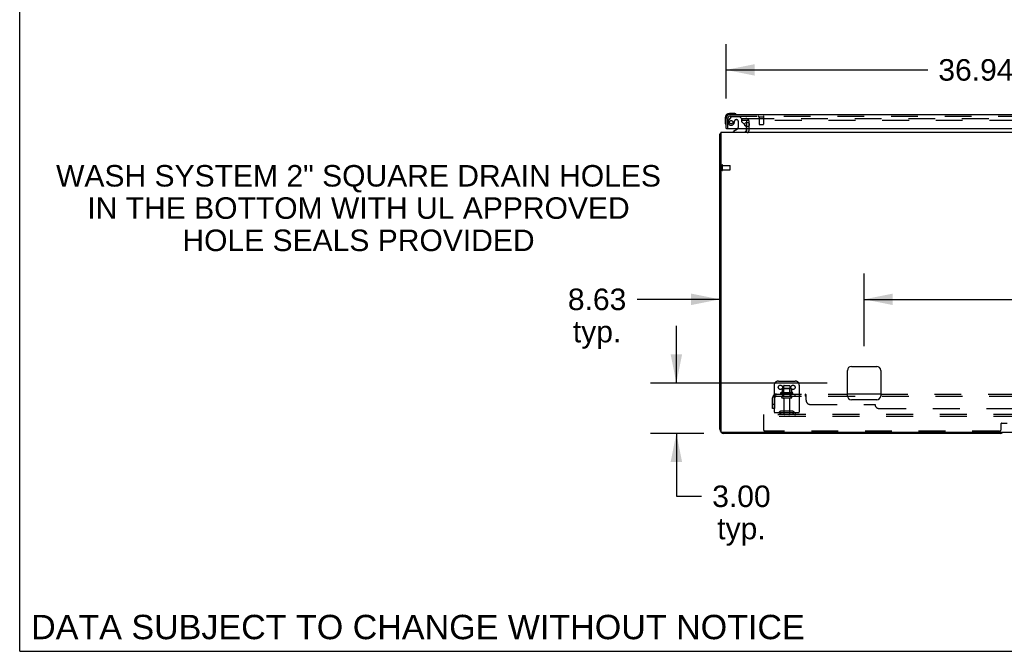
# Model space of a CAD drawing. Header units: inches. Extents: x 0 to 291, y 0 to 188.
# Tile 1 of 113: x 0 to 59, y 0 to 38. Entities that reach past the tile are written whole.
import ezdxf

# ---------------------------------------------------------------- set-up
doc = ezdxf.new("R2010")
doc.units = ezdxf.units.IN
doc.header["$LTSCALE"] = 16.018896
doc.header["$MEASUREMENT"] = 0
doc.linetypes.add('HIDDEN', pattern=[0.2, 0.1, -0.1])
doc.layers.get('0').update_dxf_attribs({"linetype": 'CONTINUOUS'})
for name, color, linetype in [('DEFAULT_2', 8, 'HIDDEN'), ('DIMENSIONS', 7, 'CONTINUOUS'), ('LEFT_OR_SECONDARY_DOOR_ASSEMBLY', 7, 'CONTINUOUS'), ('SUBPANELS', 7, 'CONTINUOUS')]:
    doc.layers.add(name, color=color, linetype=linetype)
doc.styles.get("Standard").update_dxf_attribs({"font": 'arial.ttf'})
doc.dimstyles.new('DIMSTYLE_1', dxfattribs={"dimtxt": 1.284938, "dimasz": 1.713251, "dimexe": 0.09, "dimexo": 0.07, "dimgap": 0.0375, "dimtad": 0, "dimtih": 1, "dimtoh": 1, "dimzin": 4, "dimdsep": 46, "dimtxsty": 'Standard', "dimblk": '_FILLED', "dimblk1": '_FILLED', "dimblk2": '_FILLED', "dimcen": 0.09, "dimadec": 3, "dimazin": 1, "dimtfac": 1, "dimtdec": 3, "dimtofl": 0, "dimtmove": 0, "dimatfit": 3, "dimldrblk": '_FILLED', "dimfxl": 0, "dimtolj": 1, "dimtzin": 4, "dimarcsym": 0})

# ---------------------------------------------------------------- blocks, each defined once
blk = doc.blocks.new('_FILLED')
at = {"color": 0, "linetype": 'ByBlock'}
blk.add_solid([(0, 0), (-1, 0.2), (-1, -0.2)], dxfattribs=at)
blk = doc.blocks.new('*D6')
at = {"layer": 'DIMENSIONS', "color": 2, "linetype": 'Continuous'}
for p, q in [((42.206, 33.034), (42.206, 36.279)), ((79.144, 33.034), (79.144, 36.279)), ((42.206, 34.738), (54.253, 34.738)), ((79.144, 34.738), (67.097, 34.738))]:
    blk.add_line(p, q, dxfattribs=at)
at = {"layer": 'DIMENSIONS', "color": 2, "linetype": 'Continuous', "xscale": 1.7132508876, "yscale": 1.7132508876, "zscale": 1.7132508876, "rotation": 180}
blk.add_blockref('_FILLED', (42.206, 34.738), dxfattribs=at)
at = {"layer": 'DIMENSIONS', "color": 2, "linetype": 'Continuous', "xscale": 1.7132508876, "yscale": 1.7132508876, "zscale": 1.7132508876}
blk.add_blockref('_FILLED', (79.144, 34.738), dxfattribs=at)
at = {"layer": 'DIMENSIONS', "color": 2, "linetype": 'Continuous', "insert": (60.675, 35.38), "char_height": 1.28494, "width": 11.55967, "attachment_point": 2, "line_spacing_factor": 0.9}
blk.add_mtext('36.94 DOORS', dxfattribs=at)
blk = doc.blocks.new('*D11')
at = {"layer": 'DIMENSIONS', "color": 2, "linetype": 'Continuous'}
for p, q in [((50.456, 18.222), (50.456, 22.571)), ((80.706, 18.222), (80.706, 22.571)), ((50.456, 21.029), (61.001, 21.029)), ((80.706, 21.029), (70.162, 21.029))]:
    blk.add_line(p, q, dxfattribs=at)
at = {"layer": 'DIMENSIONS', "color": 2, "linetype": 'Continuous', "xscale": 1.7132508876, "yscale": 1.7132508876, "zscale": 1.7132508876, "rotation": 180}
blk.add_blockref('_FILLED', (50.456, 21.029), dxfattribs=at)
at = {"layer": 'DIMENSIONS', "color": 2, "linetype": 'Continuous', "xscale": 1.7132508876, "yscale": 1.7132508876, "zscale": 1.7132508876}
blk.add_blockref('_FILLED', (80.706, 21.029), dxfattribs=at)
at = {"layer": 'DIMENSIONS', "color": 2, "linetype": 'Continuous', "insert": (65.581, 21.671), "char_height": 1.2849, "width": 7.87681, "attachment_point": 2, "line_spacing_factor": 0.9}
blk.add_mtext('30.25 typ.', dxfattribs=at)
blk = doc.blocks.new('*D12')
at = {"layer": 'DIMENSIONS', "color": 2, "linetype": 'Continuous'}
for p, q in [((50.456, 18.222), (50.456, 22.571)), ((41.831, 21.029), (36.888, 21.029)), ((50.456, 21.029), (53.883, 21.029))]:
    blk.add_line(p, q, dxfattribs=at)
at = {"layer": 'DIMENSIONS', "color": 2, "linetype": 'Continuous', "xscale": 1.7132508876, "yscale": 1.7132508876, "zscale": 1.7132508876}
blk.add_blockref('_FILLED', (41.831, 21.029), dxfattribs=at)
at = {"layer": 'DIMENSIONS', "color": 2, "linetype": 'Continuous', "xscale": 1.7132508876, "yscale": 1.7132508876, "zscale": 1.7132508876, "rotation": 180}
blk.add_blockref('_FILLED', (50.456, 21.029), dxfattribs=at)
at = {"layer": 'DIMENSIONS', "color": 2, "linetype": 'Continuous', "insert": (34.5, 21.671), "char_height": 1.2849, "width": 3.49178, "attachment_point": 2, "line_spacing_factor": 0.9}
blk.add_mtext('8.63\\Ptyp.', dxfattribs=at)
blk = doc.blocks.new('*D13')
at = {"layer": 'DIMENSIONS', "color": 2, "linetype": 'Continuous'}
for p, q in [((39.237, 16.023), (39.237, 19.45)), ((48.257, 16.023), (37.695, 16.023)), ((40.882, 13.023), (37.695, 13.023)), ((39.237, 13.023), (39.237, 9.263)), ((39.237, 9.263), (40.736, 9.263))]:
    blk.add_line(p, q, dxfattribs=at)
at = {"layer": 'DIMENSIONS', "color": 2, "linetype": 'Continuous', "xscale": 1.7132508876, "yscale": 1.7132508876, "zscale": 1.7132508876}
for p, rotation in [((39.237, 16.023), 270), ((39.237, 13.023), 90)]:
    blk.add_blockref('_FILLED', p, dxfattribs=dict(at, rotation=rotation))
at = {"layer": 'DIMENSIONS', "color": 2, "linetype": 'Continuous', "insert": (43.125, 9.905), "char_height": 1.2849, "width": 3.49178, "attachment_point": 2, "line_spacing_factor": 0.9}
blk.add_mtext('3.00\\Ptyp.', dxfattribs=at)

msp = doc.modelspace()

# ---------------------------------------------------------------- linework, layer by layer
at = {"color": 7, "linetype": 'Continuous'}
for p, q in [((0, 0), (0, 188.4576)), ((43.4564, 31.3442), (43.4564, 31.6102)), ((43.4564, 31.1482), (43.4564, 31.2272)), ((41.8314, 13.2732), (41.8314, 30.8982)), ((41.8314, 30.8982), (41.8939, 30.8982)), ((41.892, 30.9364), (41.8939, 30.9348)), ((41.8939, 31.0232), (41.8939, 13.1482)), ((41.8939, 31.0232), (119.5189, 31.0232)), ((49.4564, 15.2732), (49.4564, 16.7732)), ((49.7064, 17.0232), (51.2064, 17.0232)), ((51.4564, 16.7732), (51.4564, 15.2732)), ((51.2064, 15.0232), (49.7064, 15.0232)), ((41.9564, 13.0857), (119.3939, 13.0857)), ((58.5814, 13.0232), (42.0814, 13.0232)), ((0, 0), (291.2527, 0))]:
    msp.add_line(p, q, dxfattribs=at)
for points in [[(41.8554, 30.9176), (41.852, 30.9163), (41.8488, 30.915), (41.8459, 30.9137), (41.8431, 30.9123), (41.8406, 30.9109), (41.8384, 30.9095), (41.8364, 30.908), (41.8349, 30.9065), (41.8336, 30.905), (41.8327, 30.9034), (41.832, 30.9017), (41.8315, 30.9), (41.8314, 30.8982)], [(41.892, 30.9364), (41.89, 30.9342), (41.8875, 30.9322), (41.8847, 30.9302), (41.8815, 30.9283), (41.878, 30.9265), (41.8743, 30.9248), (41.8704, 30.9232), (41.8666, 30.9217), (41.8627, 30.9203), (41.8554, 30.9176)]]:
    msp.add_lwpolyline(points, dxfattribs=at)
for centre, radius, start, end in [((42.0814, 30.7732), 0.25, 138.606841, 139.23913), ((43.3314, 31.1482), 0.125, 270, 360), ((49.7064, 16.7732), 0.25, 90, 180), ((51.2064, 16.7732), 0.25, 0, 90), ((49.7064, 15.2732), 0.25, 180, 270), ((51.2064, 15.2732), 0.25, 270, 360), ((42.0814, 13.2732), 0.25, 180, 270), ((41.9564, 13.1482), 0.0625, 180, 270), ((58.5814, 13.2732), 0.25, 270, 311.404037)]:
    msp.add_arc(centre, radius, start, end, dxfattribs=at)
at = {"layer": 'DEFAULT_2', "color": 8, "linetype": 'HIDDEN'}
for p, q in [((43.1439, 31.8357), (43.1439, 31.7107)), ((43.1439, 31.8357), (43.4602, 31.8357)), ((43.4877, 31.8357), (78.7689, 31.8357)), ((43.4602, 31.7107), (43.1439, 31.7107)), ((43.4564, 31.6102), (43.4564, 31.6482)), ((43.4564, 31.2272), (43.4564, 31.3442)), ((78.7689, 31.7107), (43.4877, 31.7107)), ((43.5814, 31.1482), (43.5814, 31.6482)), ((41.9564, 28.7562), (41.9564, 29.0402)), ((41.9994, 28.7562), (41.9994, 29.0402)), ((41.9994, 29.0222), (42.4464, 29.0222)), ((42.4564, 28.7842), (42.4564, 29.0122)), ((41.9994, 28.7742), (42.4464, 28.7742)), ((45.0814, 15.8982), (45.0814, 14.1482)), ((45.3314, 16.1482), (46.3314, 16.1482)), ((46.5814, 15.8982), (46.5814, 14.1482)), ((46.1872, 15.4432), (45.4756, 15.4432)), ((46.1655, 15.3732), (45.4973, 15.3732)), ((45.5539, 15.6986), (45.5539, 15.471)), ((46.087, 15.7092), (45.5758, 15.7092)), ((45.6479, 15.6892), (45.6279, 15.7092)), ((45.6479, 15.3932), (45.6279, 15.3732)), ((45.6439, 15.8432), (45.6439, 15.2482)), ((45.6479, 15.3932), (45.6479, 15.6892)), ((46.0149, 15.6892), (45.6479, 15.6892)), ((46.0149, 15.3932), (45.6479, 15.3932)), ((45.6739, 15.8732), (45.9889, 15.8732)), ((46.0149, 15.6892), (46.0349, 15.7092)), ((46.0149, 15.3932), (46.0149, 15.6892)), ((46.0149, 15.3932), (46.0349, 15.3732)), ((46.0189, 15.8432), (46.0189, 15.2482)), ((46.1089, 15.6986), (46.1089, 15.471)), ((45.5739, 15.2482), (46.0889, 15.2482)), ((45.5739, 15.1382), (46.0889, 15.1382)), ((45.6664, 15.0757), (45.6664, 14.1782)), ((45.9964, 15.0757), (45.9964, 14.1782)), ((44.4564, 14.0232), (44.4564, 14.1482)), ((117.4564, 14.1482), (44.4564, 14.1482)), ((46.5814, 14.2522), (45.0814, 14.2522)), ((45.4243, 14.3207), (45.3563, 14.2718)), ((45.485, 14.2363), (45.4171, 14.1874)), ((46.1719, 14.3422), (45.4909, 14.3422)), ((46.1719, 14.2382), (45.4909, 14.2382)), ((45.6564, 14.3422), (45.6564, 14.2382)), ((46.0064, 14.3422), (46.0064, 14.2382)), ((46.1778, 14.2363), (46.2457, 14.1874)), ((46.2385, 14.3207), (46.3065, 14.2718)), ((44.4564, 13.2107), (44.4564, 14.0232)), ((117.4564, 14.0232), (44.4564, 14.0232)), ((58.6439, 13.2732), (58.6439, 13.6042)), ((58.6639, 13.6242), (58.9989, 13.6242)), ((58.5189, 13.1482), (44.5189, 13.1482))]:
    msp.add_line(p, q, dxfattribs=at)
for centre in [(45.4564, 15.7732), (46.2064, 15.7732)]:
    msp.add_circle(centre, 0.128, dxfattribs=at)
for centre, radius, start, end in [((43.3939, 31.6482), 0.1875, 0, 90), ((43.3939, 31.6482), 0.0625, 0, 90), ((43.3314, 31.1482), 0.25, 310.76087, 360), ((41.9779, 29.0402), 0.0215, 359.999999, 180), ((42.4464, 29.0122), 0.01, 359.999997, 90), ((41.9779, 28.7562), 0.0215, 180, 0.000001), ((42.4464, 28.7842), 0.01, 270, 0.000003), ((45.3314, 15.8982), 0.25, 90, 180), ((46.3314, 15.8982), 0.25, 0, 90), ((45.4973, 15.4115), 0.0384, 124.449665, 270), ((45.8314, 14.843), 0.6977, 113.967928, 120.663132), ((45.5439, 15.4897), 0.01, 293.967928, 360), ((45.5639, 15.6986), 0.01, 95.19383, 180), ((45.5758, 15.568), 0.1412, 90, 95.208051), ((45.6739, 15.8432), 0.03, 89.999995, 180), ((45.9889, 15.8432), 0.03, 0, 90.000005), ((46.087, 15.568), 0.1412, 84.791949, 90), ((46.0989, 15.6986), 0.01, 0, 84.80617), ((46.1189, 15.4897), 0.01, 180, 246.032072), ((45.8314, 14.843), 0.6977, 59.336868, 66.032072), ((46.1655, 15.4115), 0.0384, 270, 55.550335), ((45.5739, 15.1932), 0.055, 89.999999, 270), ((45.6039, 15.0757), 0.0625, 0, 89.999996), ((46.0589, 15.0757), 0.0625, 90.000004, 180), ((46.0889, 15.1932), 0.055, 270, 90.000001), ((45.2956, 14.3562), 0.104, 270.000002, 305.753887), ((45.2956, 14.3562), 0.208, 270, 305.753887), ((45.4909, 14.2282), 0.114, 90, 125.753887), ((45.4909, 14.2282), 0.01, 90, 125.753887), ((45.6964, 14.1782), 0.03, 180, 270.000001), ((45.9664, 14.1782), 0.03, 269.999999, 360), ((46.1719, 14.2282), 0.114, 54.246113, 90), ((46.1719, 14.2282), 0.01, 54.246113, 90), ((46.3672, 14.3562), 0.208, 234.246113, 269.999999), ((46.3672, 14.3562), 0.104, 234.246113, 269.999999), ((58.6639, 13.6042), 0.02, 90, 180), ((44.5189, 13.2107), 0.0625, 180, 270), ((58.5189, 13.2732), 0.125, 270, 360)]:
    msp.add_arc(centre, radius, start, end, dxfattribs=at)
at = {"layer": 'LEFT_OR_SECONDARY_DOOR_ASSEMBLY', "color": 7, "linetype": 'Continuous'}
for p, q in [((42.1464, 31.8782), (42.1464, 31.6218)), ((42.6658, 32.1412), (42.4094, 32.1412)), ((42.4529, 32.0812), (42.4094, 32.0812)), ((42.7037, 32.1383), (42.6658, 32.1412)), ((42.1464, 31.6218), (42.1493, 31.5839)), ((42.2264, 31.2272), (42.2064, 31.2272)), ((42.8865, 31.2002), (42.6484, 31.0622)), ((43.3255, 31.4541), (43.4061, 31.3734)), ((43.4354, 31.2272), (43.4354, 31.1802)), ((42.6484, 31.0232), (42.6484, 31.0622))]:
    msp.add_line(p, q, dxfattribs=at)
at = {"layer": 'LEFT_OR_SECONDARY_DOOR_ASSEMBLY', "color": 3, "linetype": 'Continuous'}
for p, q in [((42.2064, 31.2272), (42.2064, 31.8347)), ((42.4529, 32.0812), (78.8974, 32.0812)), ((42.2264, 31.2272), (79.1239, 31.2272))]:
    msp.add_line(p, q, dxfattribs=at)
at = {"layer": 'LEFT_OR_SECONDARY_DOOR_ASSEMBLY', "color": 8, "linetype": 'HIDDEN'}
for p, q in [((42.3104, 31.2272), (42.3104, 31.8347)), ((42.4864, 31.9226), (42.385, 31.7784)), ((42.4529, 31.9772), (78.8974, 31.9772)), ((42.551, 31.9562), (43.0024, 31.9562)), ((43.1284, 31.8302), (43.0024, 31.9562)), ((43.1284, 31.8302), (43.1284, 31.6512)), ((44.1684, 31.9342), (44.4524, 31.9342)), ((44.1864, 31.9342), (44.1864, 31.4872)), ((44.4344, 31.9342), (44.4344, 31.4872)), ((42.8384, 31.7642), (42.8054, 31.7642)), ((42.9364, 31.6662), (42.9364, 31.2867)), ((43.1869, 31.5926), (43.3255, 31.4541)), ((43.4354, 31.3027), (43.4354, 31.2272)), ((44.1964, 31.4772), (44.4244, 31.4772))]:
    msp.add_line(p, q, dxfattribs=at)
msp.add_circle((42.5104, 31.6142), 0.1005, dxfattribs=at)
at = {"layer": 'LEFT_OR_SECONDARY_DOOR_ASSEMBLY', "color": 3, "linetype": 'Continuous'}
msp.add_circle((43.4564, 31.4772), 0.133, dxfattribs=at)
at = {"layer": 'LEFT_OR_SECONDARY_DOOR_ASSEMBLY', "color": 7, "linetype": 'Continuous'}
for centre, radius, start, end in [((42.4094, 31.8782), 0.263, 90, 180), ((42.4094, 31.8782), 0.203, 90, 180), ((42.6658, 31.8912), 0.25, 59.110113, 90), ((42.7864, 32.0962), 0.015, 270, 353.620408), ((42.7864, 32.0928), 0.015, 6.379592, 59.110113), ((42.3964, 31.6218), 0.25, 180, 210.889887), ((42.1947, 31.5012), 0.015, 210.889887, 263.620408), ((42.1914, 31.5012), 0.015, 276.379592, 360), ((42.8364, 31.2867), 0.1, 300.092011, 323.453194), ((43.3354, 31.3027), 0.1, 27.017539, 45), ((43.2784, 31.1802), 0.157, 270, 360)]:
    msp.add_arc(centre, radius, start, end, dxfattribs=at)
at = {"layer": 'LEFT_OR_SECONDARY_DOOR_ASSEMBLY', "color": 3, "linetype": 'Continuous'}
msp.add_arc((42.4529, 31.8347), 0.2465, 90, 180, dxfattribs=at)
at = {"layer": 'LEFT_OR_SECONDARY_DOOR_ASSEMBLY', "color": 8, "linetype": 'HIDDEN'}
for centre, radius, start, end in [((42.4529, 31.8347), 0.1425, 90, 180), ((42.7005, 31.5566), 0.3857, 144.9, 163.156109), ((42.551, 31.8772), 0.079, 90, 144.9), ((44.1684, 31.9557), 0.0215, 90, 270.000001), ((44.4524, 31.9557), 0.0215, 269.999999, 90), ((42.5104, 31.6142), 0.187, 163.156109, 342.151757), ((42.3145, 31.6775), 0.3929, 342.070228, 358.339501), ((42.8054, 31.6662), 0.098, 90, 180), ((42.8384, 31.6662), 0.098, 0, 90), ((42.8364, 31.2867), 0.1, 323.453194, 360), ((43.1674, 31.6512), 0.039, 180, 248.390375), ((43.1162, 31.5219), 0.1, 45, 68.390375), ((43.3354, 31.3027), 0.1, 0, 27.017539), ((44.1964, 31.4872), 0.01, 180, 270.000003), ((44.4244, 31.4872), 0.01, 269.999997, 360)]:
    msp.add_arc(centre, radius, start, end, dxfattribs=at)
at = {"layer": 'SUBPANELS', "color": 8, "linetype": 'HIDDEN'}
for p, q in [((45.0741, 15.3192), (45.1535, 15.2227)), ((45.1126, 15.2482), (45.1126, 15.3732)), ((45.1126, 15.3732), (49.4564, 15.3732)), ((45.5814, 15.3732), (45.5814, 15.2482)), ((46.0814, 15.3732), (46.0814, 15.2482)), ((46.3096, 15.3732), (46.3096, 15.2482)), ((46.5906, 15.3732), (46.5906, 15.2482)), ((46.9523, 15.2482), (46.9523, 15.3732)), ((46.9876, 14.9982), (46.9876, 15.3192)), ((51.4564, 15.3732), (79.7064, 15.3732)), ((44.9876, 14.4982), (44.9876, 15.1362)), ((45.1126, 14.7482), (44.9876, 14.7482)), ((45.1126, 15.2482), (59.9564, 15.2482)), ((45.1126, 14.4982), (45.1126, 15.1362)), ((46.9649, 15.238), (46.9613, 15.2429)), ((46.9876, 15.2227), (46.9815, 15.2223)), ((47.2376, 14.7482), (51.1126, 14.7482)), ((45.1126, 14.4982), (44.9876, 14.4982)), ((51.3626, 14.4982), (110.5502, 14.4982))]:
    msp.add_line(p, q, dxfattribs=at)
at = {"layer": 'SUBPANELS', "color": 3, "linetype": 'Continuous'}
msp.add_line((51.4564, 15.3732), (49.4564, 15.3732), dxfattribs=at)
at = {"layer": 'SUBPANELS', "color": 8, "linetype": 'HIDDEN'}
for points in [[(45.0741, 15.3192), (45.0805, 15.3265), (45.0856, 15.3353), (45.0897, 15.3444), (45.0935, 15.3531), (45.0974, 15.3609), (45.1017, 15.3673), (45.1067, 15.3716), (45.1126, 15.3732)], [(45.1134, 15.3022), (45.113, 15.3048), (45.1126, 15.3077), (45.1126, 15.3062), (45.1126, 15.3019), (45.1124, 15.2973), (45.112, 15.2924)], [(45.135, 15.2451), (45.1346, 15.2458), (45.1327, 15.2491), (45.1304, 15.2535), (45.1283, 15.2577), (45.1263, 15.262), (45.1243, 15.2667), (45.1224, 15.2714), (45.1206, 15.2763), (45.1189, 15.2812), (45.1174, 15.286), (45.1161, 15.2907), (45.1149, 15.2954), (45.1139, 15.2999), (45.1134, 15.3022)], [(46.971, 15.3531), (46.9671, 15.3609), (46.9628, 15.3673), (46.9579, 15.3716), (46.9523, 15.3732)], [(46.9671, 15.3609), (46.9628, 15.3673), (46.9579, 15.3716), (46.9523, 15.3732)], [(46.9786, 15.3353), (46.9748, 15.3444), (46.971, 15.3531)], [(46.9876, 15.3192), (46.9828, 15.3265), (46.9786, 15.3353)], [(45.1535, 15.2227), (45.1507, 15.2223), (45.1468, 15.2244), (45.1423, 15.2281), (45.1371, 15.2329), (45.1314, 15.238), (45.1254, 15.2429), (45.119, 15.2466), (45.1126, 15.2482)], [(45.1217, 15.2601), (45.1254, 15.2562), (45.1287, 15.2526), (45.1317, 15.2491)], [(45.1327, 15.248), (45.134, 15.2463), (45.1351, 15.2449), (45.135, 15.2451)], [(46.9613, 15.2429), (46.9572, 15.2466), (46.9523, 15.2482)], [(46.9764, 15.2244), (46.9722, 15.2281), (46.9685, 15.2329), (46.9649, 15.238)], [(46.9876, 15.2227), (46.9815, 15.2223), (46.9764, 15.2244), (46.9722, 15.2281), (46.9685, 15.2329)]]:
    msp.add_lwpolyline(points, dxfattribs=at)
for centre, radius, start, end in [((45.2246, 15.1362), 0.237, 90, 180), ((45.2246, 15.1362), 0.112, 90, 180), ((47.2376, 14.9982), 0.25, 180, 270), ((51.3626, 14.7482), 0.25, 180, 270)]:
    msp.add_arc(centre, radius, start, end, dxfattribs=at)

# ---------------------------------------------------------------- texts
at = {"layer": 'DIMENSIONS', "color": 2, "linetype": 'Continuous', "attachment_point": 2, "line_spacing_factor": 0.9}
for s, insert, char_height, width in [('WASH SYSTEM 2" SQUARE DRAIN HOLES\\PIN THE BOTTOM WITH UL APPROVED\\PHOLE SEALS PROVIDED', (20.2443, 29.0529), 1.284938, 36.069026), ('DATA SUBJECT TO CHANGE WITHOUT NOTICE', (23.7945, 2.1791), 1.456263, 46.134853)]:
    msp.add_mtext(s, dxfattribs=dict(at, insert=insert, char_height=char_height, width=width))

# ---------------------------------------------------------------- dimensions: what is measured, and where the dimension line sits
at = {"layer": 'DIMENSIONS', "color": 2, "linetype": 'Continuous'}
for base, p1, p2, angle, text, picture, middle in [((42.2064, 34.7375), (79.1439, 32.9639), (42.2064, 32.9639), 180, '<> DOORS', '*D6', (60.6752, 34.7375)), ((50.4564, 21.0288), (80.7064, 18.1524), (50.4564, 18.1524), 180, '<> typ.', '*D11', (65.5814, 21.0288)), ((39.2373, 16.0232), (40.9521, 13.0232), (48.3271, 16.0232), 90, '<>\\Ptyp.', '*D13', (43.1248, 8.2993))]:
    dim = msp.add_linear_dim(base=base, p1=p1, p2=p2, angle=angle, text=text, dimstyle='DIMSTYLE_1', dxfattribs=at)
    dim.commit()
    dim.dimension.update_dxf_attribs({"geometry": picture, "text_midpoint": middle, "dimtype": 160})
dim = msp.add_linear_dim(base=(50.4564003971, 21.0287859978), p1=(41.8314003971, 13.2731594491), p2=(50.4564003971, 18.1524350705), text='<>\\Ptyp.', dimstyle='DIMSTYLE_1', dxfattribs=at)
dim.commit()
dim.dimension.update_dxf_attribs({"geometry": '*D12', "text_midpoint": (34.5000638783, 20.0650823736), "dimtype": 160})

doc.saveas('drawing.dxf')
